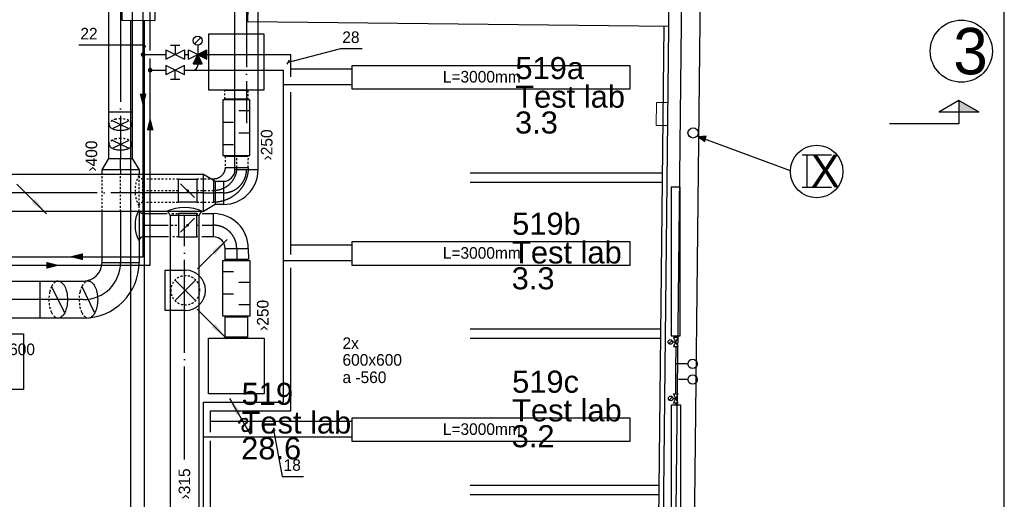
# Model space of a CAD drawing. Header units: millimetres. Extents: x 0 to 83248, y 0 to 52411.
# Tile 43 of 63: x 55750 to 66368, y 9858 to 15030. Entities that reach past the tile are written whole.
import ezdxf
from ezdxf.enums import TextEntityAlignment as Align

# ---------------------------------------------------------------- set-up
doc = ezdxf.new("R2010")
doc.units = ezdxf.units.MM
doc.header["$LTSCALE"] = 50
doc.header["$MEASUREMENT"] = 0
doc.header["$PDMODE"] = 1
for name, pattern in [('2V-CENT', [23, 20, -1.5, 0, -1.5]), ('V-GOMD', [0.8, 0.4, -0.4]), ('V-KU', [2, 1, 1]), ('V-V', [2, 1, 1])]:
    doc.linetypes.add(name, pattern=pattern)
doc.layers.get('0').update_dxf_attribs({"linetype": 'CONTINUOUS'})
for name, color, linetype in [('20605A200D001$0$832 Rominfo', 7, 'CONTINUOUS'), ('20605A200D001$0$A12-HEL1', 251, 'CONTINUOUS'), ('20605A200D001$0$A12-HEL3', 251, 'CONTINUOUS'), ('20605A200D001$0$A12-HEL4', 251, 'CONTINUOUS'), ('20605A200D001$0$A24-HEL1', 251, 'CONTINUOUS'), ('20605A200D001$0$A24-HEL2', 251, 'CONTINUOUS'), ('V060-', 3, 'CONTINUOUS'), ('V061-', 1, 'CONTINUOUS'), ('V070-', 3, 'CONTINUOUS'), ('V071-', 1, 'CONTINUOUS'), ('V090-', 2, 'CONTINUOUS'), ('V091', 1, 'CONTINUOUS'), ('V100-', 6, 'CONTINUOUS'), ('V110', 1, 'CONTINUOUS'), ('V110-', 6, 'CONTINUOUS'), ('V111', 3, 'CONTINUOUS'), ('V111-', 1, 'CONTINUOUS')]:
    doc.layers.add(name, color=color, linetype=linetype)
doc.styles.add('20605A200D001$0$Arial', font='arial.ttf', dxfattribs={"height": 238.125})
doc.styles.add('FISO', font='fiso')
doc.styles.add('ISO', font='ISO')
doc.styles.add('SIMPLEX', font='SIMPLEX')

# ---------------------------------------------------------------- blocks, each defined once
blk = doc.blocks.new('VUN')
at = {"color": 0}
blk.add_circle((0, 0), 0.5, dxfattribs=at)
blk = doc.blocks.new('V420', base_point=(455, 404.5))
blk.add_line((455, 404.5), (464, 404.5))
blk.add_solid([(455, 404.5), (459, 405), (459, 404)])
blk = doc.blocks.new('V421', base_point=(455.5, 404.5))
at = {"rotation": 180}
blk.add_blockref('V420', (464.5, 404.5), dxfattribs=at)
blk = doc.blocks.new('TLCG90', base_point=(0, 5))
at = {"color": 1, "linetype": 'V-GOMD'}
for p, q in [((-0.346, 5.346), (0.346, 4.654)), ((-0.346, 4.654), (0.346, 5.346))]:
    blk.add_line(p, q, dxfattribs=at)
blk = doc.blocks.new('CCDIMF_400X250X125', base_point=(3096, 30301))
at = {"color": 0, "linetype": 'ByBlock'}
blk.add_line((3033, 30301), (3158, 30301), dxfattribs=at)
blk = doc.blocks.new('KCDIMF_400X250X125', base_point=(3096, 30301))
at = {"color": 0, "linetype": 'ByBlock'}
for p, q in [((3033, 30101), (3033, 30501)), ((3033, 30501), (3158, 30426)), ((3158, 30426), (3158, 30176)), ((3158, 30176), (3033, 30101))]:
    blk.add_line(p, q, dxfattribs=at)
blk = doc.blocks.new('3CDIMF_400X250X125', base_point=(3096, 30301))
for p in [(3033, 30301), (3158, 30301)]:
    blk.add_point(p)
at = {"color": 0, "linetype": 'ByBlock'}
blk.add_blockref('KCDIMF_400X250X125', (3096, 30301), dxfattribs=at)
at = {"color": 1, "linetype": '2V-CENT'}
blk.add_blockref('CCDIMF_400X250X125', (3096, 30301), dxfattribs=at)
at = {"style": 'SIMPLEX', "flags": 3}
blk.add_attdef('0', (3096, 30301), '', height=1, dxfattribs=at)
blk = doc.blocks.new('CBOJ90_PB', base_point=(86107, 31352))
at = {"color": 0, "linetype": 'ByBlock'}
blk.add_arc((86106, 31353), 1, 270, 360, dxfattribs=at)
blk = doc.blocks.new('KBOJ90_PB', base_point=(86107, 31352))
at = {"color": 0, "linetype": 'ByBlock'}
for p, q in [((86106.5, 31353), (86107.5, 31353)), ((86106, 31352.5), (86106, 31351.5))]:
    blk.add_line(p, q, dxfattribs=at)
for radius in [1.5, 0.5]:
    blk.add_arc((86106, 31353), radius, 270, 360, dxfattribs=at)
blk = doc.blocks.new('3BOJ90_PB', base_point=(86107, 31352))
for p in [(86107, 31353), (86106, 31352)]:
    blk.add_point(p)
at = {"color": 1, "linetype": '2V-CENT'}
blk.add_blockref('CBOJ90_PB', (86107, 31352), dxfattribs=at)
at = {"color": 0, "linetype": 'ByBlock'}
blk.add_blockref('KBOJ90_PB', (86107, 31352), dxfattribs=at)
at = {"style": 'ISO', "flags": 3}
blk.add_attdef('0', (86107, 31352), '', height=1, dxfattribs=at)
blk = doc.blocks.new('TAK_P', base_point=(16247.5, 22586.5))
for p, q in [((16248, 22587), (16247, 22587)), ((16247, 22587), (16247, 22586)), ((16248, 22586), (16248, 22587)), ((16247, 22586), (16248, 22586))]:
    blk.add_line(p, q)
blk = doc.blocks.new('LD_P')
for p, q in [((-0.5, 0.5), (-0.5, -0.5)), ((0.5, 0.5), (-0.5, 0.5)), ((0.5, -0.5), (0.5, 0.5)), ((-0.5, -0.5), (0.5, -0.5))]:
    blk.add_line(p, q)
at = {"color": 1}
for p, q in [((-0.3, 0.5), (-0.3, 0.1)), ((0.1, 0.5), (0.1, 0.1)), ((-0.1, -0.5), (-0.1, -0.1)), ((0.3, -0.5), (0.3, -0.1))]:
    blk.add_line(p, q, dxfattribs=at)
blk = doc.blocks.new('C3A', base_point=(16246, 22590.5))
at = {"color": 0, "linetype": 'ByBlock'}
blk.add_line((16247, 22590.5), (16246, 22590.5), dxfattribs=at)
blk = doc.blocks.new('K3A', base_point=(16246, 22590.5))
at = {"color": 0, "linetype": 'ByBlock'}
for p, q in [((16246, 22591), (16247, 22591)), ((16247, 22591), (16247, 22590)), ((16247, 22590), (16246, 22590))]:
    blk.add_line(p, q, dxfattribs=at)
blk = doc.blocks.new('33A', base_point=(16246, 22590.5))
blk.add_point((16247, 22590.5))
at = {"color": 0, "linetype": 'ByBlock'}
blk.add_blockref('K3A', (16246, 22590.5), dxfattribs=at)
at = {"color": 1, "linetype": '2V-CENT'}
blk.add_blockref('C3A', (16246, 22590.5), dxfattribs=at)
at = {"style": 'SIMPLEX', "flags": 3}
blk.add_attdef('0', (16246, 22590.5), '', height=1, dxfattribs=at)
blk = doc.blocks.new('V422', base_point=(16230, 22585))
blk.add_blockref('V420', (16230, 22585))
at = {"style": 'SIMPLEX'}
blk.add_text('s', height=4, rotation=90, dxfattribs=at).set_placement((16238, 22585), align=Align.CENTER)
blk = doc.blocks.new('VF')
at = {"color": 0, "const_width": 0.5}
blk.add_lwpolyline([(-0.25, 0, 1), (0.25, 0, 1)], format="xyb", close=True, dxfattribs=at)
blk = doc.blocks.new('_SNITT2')
for p, q in [((-4.33, 2.5), (0, 5)), ((0, 5), (4.33, 2.5)), ((0, 5), (0, 0)), ((-4.33, 2.5), (4.33, 2.5)), ((0, 0), (15, 0))]:
    blk.add_line(p, q)
for points in [[(-4.33, 2.5), (0, 5), (-4.33, 2.5)], [(-4.33, 2.5), (0, 5), (0, 2.5)]]:
    blk.add_solid(points)
blk = doc.blocks.new('FLCG30', base_point=(8, 3))
at = {"color": 1, "linetype": 'V-GOMD'}
blk.add_line((7.833, 2.654), (8.167, 3.346), dxfattribs=at)
blk = doc.blocks.new('KSP_P', base_point=(16239.5, 22597.5))
at = {"color": 0, "linetype": 'ByBlock'}
for p, q in [((16240, 22598), (16239, 22598)), ((16239, 22598), (16239, 22597)), ((16240, 22597), (16240, 22598)), ((16239, 22597), (16240, 22597))]:
    blk.add_line(p, q, dxfattribs=at)
blk = doc.blocks.new('2SP_P', base_point=(16239.5, 22597.5))
for p in [(16239, 22597.5), (16240, 22597.5)]:
    blk.add_point(p)
at = {"color": 0, "linetype": 'ByBlock'}
blk.add_blockref('KSP_P', (16239.5, 22597.5), dxfattribs=at)
at = {"style": 'SIMPLEX', "flags": 3}
blk.add_attdef('0', (16239.5, 22597.5), '', height=1, dxfattribs=at)
blk = doc.blocks.new('SPJALL', base_point=(16229, 22594))
at = {"color": 1}
blk.add_line((16228.625, 22593.625), (16229.375, 22594.375), dxfattribs=at)
at = {"color": 1, "const_width": 0.075}
blk.add_lwpolyline([(16229, 22594.0375, -1), (16229, 22593.9625, -1), (16229, 22594.0375, -1)], format="xyb", dxfattribs=at)
blk = doc.blocks.new('TLCG30', base_point=(8, 5))
at = {"color": 1, "linetype": 'V-GOMD'}
for p, q in [((7.833, 5.346), (8.167, 4.654)), ((7.833, 4.654), (8.167, 5.346))]:
    blk.add_line(p, q, dxfattribs=at)
blk = doc.blocks.new('20605A200D001')
at = {"layer": '20605A200D001$0$A12-HEL1', "color": 7, "linetype": 'Continuous', "lineweight": 0}
for points in [[(78083, 11558), (78086, 11808)], [(78211, 11807), (78086, 11808)], [(78208, 11557), (78083, 11558)]]:
    blk.add_lwpolyline(points, dxfattribs=at)
at = {"layer": '20605A200D001$0$A12-HEL3', "color": 7}
blk.add_lwpolyline([(78129, 4264), (78242, 14628)], dxfattribs=at)
at = {"layer": '20605A200D001$0$A12-HEL4', "color": 7}
for points in [[(78263, 4128), (78378, 14628)], [(78461, 3928), (78578, 14628)]]:
    blk.add_lwpolyline(points, dxfattribs=at)
at = {"layer": '20605A200D001$0$A24-HEL1', "color": 7}
for points in [[(78079, 4314), (78170, 12630)], [(76079, 11048), (78153, 11048)], [(76079, 10948), (78152, 10948)], [(76079, 9365), (78135, 9365)], [(76079, 9265), (78133, 9265)], [(76079, 7681), (78116, 7681)], [(76079, 7581), (78115, 7581)]]:
    blk.add_lwpolyline(points, dxfattribs=at)
at = {"layer": '20605A200D001$0$A24-HEL2', "color": 7}
for points in [[(72321, 12839), (72320, 12694)], [(72678, 12835), (72676, 12690)], [(73678, 12824), (73676, 12679)], [(72320, 12694), (72676, 12690)], [(72419, 4264), (72419, 12693)], [(72564, 4264), (72564, 12692)], [(73676, 12679), (78220, 12630)]]:
    blk.add_lwpolyline(points, dxfattribs=at)
at = {"layer": '20605A200D001$0$832 Rominfo', "color": 7, "style": '20605A200D001$0$Arial'}
for s, p in [('519a', (76565, 12059)), ('Test lab', (76564, 11751)), ('3.3', (76561, 11472)), ('519b', (76530, 10380)), ('Test lab', (76529, 10071)), ('3.3', (76525, 9792)), ('519c', (76530, 8677)), ('519', (73613, 8546)), ('Test lab', (76529, 8368)), ('Test lab', (73612, 8237)), ('3.2', (76525, 8089)), ('28.6', (73608, 7958))]:
    blk.add_text(s, height=238.1, dxfattribs=at).set_placement(p)

msp = doc.modelspace()

# ---------------------------------------------------------------- linework, layer by layer
at = {"layer": 'V060-', "linetype": 'Continuous'}
for p, q in [((56712.71, 13534.48), (56712, 18593.05)), ((56962, 18593.05), (56962.71, 13534.48)), ((58071, 13413.02), (58071, 16977.38)), ((58321, 13413.02), (58321, 16977.38)), ((56637.71, 13363.02), (56637.71, 13409.98)), ((57037.71, 13409.98), (57037.71, 13363.02)), ((52819.05, 13363.02), (57733.96, 13363.02)), ((57858.96, 13288.02), (57946, 13288.02)), ((57733.96, 12963.02), (52819.05, 12963.02)), ((56637.71, 12412.15), (56637.71, 12963.02)), ((57037.71, 12963.02), (57037.71, 12412.15)), ((57946, 13038.02), (57858.96, 13038.02)), ((57078.38, 12938.91), (57341.31, 12938.91)), ((57370.87, 12919.61), (57370.87, 9017.67)), ((57685.87, 9017.67), (57685.87, 12919.61)), ((57719.33, 12938.91), (57839.91, 12938.91)), ((57356.05, 12688.91), (57078.38, 12688.91)), ((57839.91, 12688.91), (57715.12, 12688.91)), ((57965.75, 12444.76), (57964.91, 12563.91)), ((58214.91, 12563.91), (58215.75, 12444.76)), ((50322.4, 12212.15), (56437.71, 12212.15)), ((56437.71, 11812.15), (50322.4, 11812.15)), ((57960.84, 11824.76), (57960.84, 11606.37)), ((58210.84, 11606.37), (58210.84, 11824.76))]:
    msp.add_line(p, q, dxfattribs=at)
at = {"layer": 'V060-', "color": 1, "linetype": '2V-CENT'}
for p, q in [((56837, 18593.05), (56837.71, 13534.48)), ((58196, 15517.08), (58196, 13913.2)), ((56837.71, 13409.98), (56837.71, 13363.02)), ((57733.96, 13163.02), (52819.05, 13163.02)), ((57946, 13163.02), (57858.96, 13163.02)), ((56837.71, 12963.02), (56837.71, 12412.15)), ((57528.37, 10289.13), (57528.37, 12919.61)), ((57078.38, 12813.91), (57350.78, 12813.91)), ((57717.22, 12813.91), (57839.91, 12813.91)), ((58089.91, 12563.91), (58090.75, 12444.76)), ((56437.71, 12012.15), (50322.4, 12012.15))]:
    msp.add_line(p, q, dxfattribs=at)
at = {"layer": 'V060-', "color": 1, "linetype": 'V-GOMD'}
for p, q in [((57960.84, 14175.96), (57960.84, 14266.12)), ((58210.84, 14266.12), (58210.84, 14175.96)), ((57965.75, 13555.96), (57964.91, 13436.81)), ((58089.91, 13436.81), (58090.75, 13555.96)), ((58214.91, 13436.81), (58215.75, 13555.96)), ((56637.71, 12963.02), (56637.71, 13363.02)), ((56837.71, 12963.02), (56837.71, 13363.02)), ((57037.71, 12963.02), (57037.71, 13363.02)), ((57460.61, 13311.81), (57078.38, 13311.81)), ((57078.38, 13061.81), (57078.38, 13311.81)), ((57839.91, 13311.81), (57660.61, 13311.81)), ((57078.38, 13186.81), (57460.61, 13186.81)), ((57660.61, 13186.81), (57839.91, 13186.81)), ((57078.38, 13061.81), (57460.61, 13061.81)), ((57660.61, 13061.81), (57839.91, 13061.81)), ((57391.85, 12938.91), (57460.61, 12938.91)), ((57660.61, 12938.91), (57671.95, 12938.91)), ((57384.48, 12813.91), (57460.61, 12813.91)), ((57660.61, 12813.91), (57671.95, 12813.91)), ((57460.61, 12688.91), (57379.21, 12688.91)), ((57669.84, 12688.91), (57660.61, 12688.91))]:
    msp.add_line(p, q, dxfattribs=at)
at = {"layer": 'V060-'}
for p, q in [((56712.63, 14034.91), (56962.63, 14034.91)), ((57078.38, 12938.91), (57078.38, 12688.91)), ((57685.87, 12919.61), (57370.87, 12919.61))]:
    msp.add_line(p, q, dxfattribs=at)
at = {"layer": 'V060-', "linetype": 'ByBlock'}
for p, q in [((56637.71, 12412.15), (57037.71, 12412.15)), ((55968.4, 12212.15), (55968.4, 11812.15))]:
    msp.add_line(p, q, dxfattribs=at)
at = {"layer": 'V060-', "linetype": 'V-GOMD'}
for points in [[(56962.71, 13899.57, 0.17470452), (56955.07, 13920.74, 0.10420294), (56926.09, 13943.76, 0.0649481), (56888.26, 13956.89, 0.0510993), (56837.71, 13962.07, 0.0510993), (56787.15, 13956.89, 0.0649481), (56749.32, 13943.76, 0.10420294), (56718.68, 13919.43, 0.20244401), (56712.71, 13899.57, 0.17470452)], [(56962.71, 13687.56, 0.17470452), (56955.07, 13708.73, 0.10420294), (56926.09, 13731.76, 0.0649481), (56888.26, 13744.88, 0.0510993), (56837.71, 13750.06, 0.0510993), (56787.15, 13744.88, 0.0649481), (56749.32, 13731.76, 0.10420294), (56718.68, 13707.42, 0.20244401), (56712.71, 13687.56, 0.17470452)], [(56164.67, 11812.15, -0.17470452), (56130.79, 11824.35, -0.10420294), (56093.96, 11870.72, -0.0649481), (56072.95, 11931.26, -0.0510993), (56064.67, 12012.15, -0.0510993), (56072.95, 12093.03, -0.0649481), (56093.96, 12153.57, -0.10420294), (56132.89, 12202.58, -0.20244401), (56164.67, 12212.15, -0.17470452)], [(56490.94, 11812.15, -0.17470452), (56457.07, 11824.35, -0.10420294), (56420.23, 11870.72, -0.0649481), (56399.23, 11931.26, -0.0510993), (56390.94, 12012.15, -0.0510993), (56399.23, 12093.03, -0.0649481), (56420.23, 12153.57, -0.10420294), (56459.17, 12202.58, -0.20244401), (56490.94, 12212.15, -0.17470452)]]:
    msp.add_lwpolyline(points, format="xyb", dxfattribs=at)
at = {"layer": 'V060-', "linetype": 'ByBlock'}
for points in [[(56712.71, 13899.57, 0.17470452), (56720.34, 13878.4, 0.10420294), (56749.32, 13855.37, 0.0649481), (56787.15, 13842.25, 0.0510993), (56837.71, 13837.07, 0.0510993), (56888.26, 13842.25, 0.0649481), (56926.09, 13855.37, 0.10420294), (56955.07, 13878.4, 0.17470452), (56962.71, 13899.57, 0.17470452)], [(56712.71, 13687.56, 0.17470452), (56720.34, 13666.39, 0.10420294), (56749.32, 13643.37, 0.0649481), (56787.15, 13630.24, 0.0510993), (56837.71, 13625.06, 0.0510993), (56888.26, 13630.24, 0.0649481), (56926.09, 13643.37, 0.10420294), (56955.07, 13666.39, 0.17470452), (56962.71, 13687.56, 0.17470452)], [(56164.67, 12212.15, -0.17470452), (56198.54, 12199.94, -0.10420294), (56235.38, 12153.57, -0.0649481), (56256.38, 12093.03, -0.0510993), (56264.67, 12012.15, -0.0510993), (56256.38, 11931.26, -0.0649481), (56235.38, 11870.72, -0.10420294), (56198.54, 11824.35, -0.17470452), (56164.67, 11812.15, -0.17470452)], [(56490.94, 12212.15, -0.17470452), (56524.82, 12199.94, -0.10420294), (56561.65, 12153.57, -0.0649481), (56582.65, 12093.03, -0.0510993), (56590.94, 12012.15, -0.0510993), (56582.65, 11931.26, -0.0649481), (56561.65, 11870.72, -0.10420294), (56524.82, 11824.35, -0.17470452), (56490.94, 11812.15, -0.17470452)]]:
    msp.add_lwpolyline(points, format="xyb", dxfattribs=at)
at = {"layer": 'V060-', "color": 1, "linetype": 'V-GOMD'}
for centre, radius, start, end in [((57335.81, 13186.81), 342.2, 151.540791, 208.459209), ((57086.38, 13364.73), 53.53, 196.11008, 261.398322), ((57086.38, 13008.88), 53.53, 98.601678, 163.88992)]:
    msp.add_arc(centre, radius, start, end, dxfattribs=at)
at = {"layer": 'V060-'}
for centre, radius, start, end in [((57335.81, 12813.91), 342.2, 151.540791, 208.459209), ((57086.38, 12991.83), 53.53, 196.11008, 261.398322), ((57528.37, 12521.24), 483.14, 66.12163, 113.87837), ((57317.94, 12911.6), 53.53, 8.601678, 73.88992), ((57738.79, 12911.6), 53.53, 106.11008, 171.398322), ((57086.38, 12635.99), 53.53, 98.601678, 163.88992)]:
    msp.add_arc(centre, radius, start, end, dxfattribs=at)
at = {"layer": 'V060-', "linetype": 'ByBlock'}
for radius in [600, 200]:
    msp.add_arc((56437.71, 12412.15), radius, 270, 360, dxfattribs=at)
at = {"layer": 'V060-', "color": 1, "linetype": 'ByBlock'}
msp.add_arc((56437.71, 12412.15), 400, 270, 360, dxfattribs=at)
at = {"layer": 'V060-', "linetype": 'V-GOMD'}
for start, end in [(0.00007, 180.00007), (179.99993, 359.99993)]:
    msp.add_arc((57536.11, 12112.28), 157.5, start, end, dxfattribs=at)
at = {"layer": 'V070-'}
for p, q in [((57318.11, 12329.78), (57536.11, 12329.78)), ((57318.11, 11894.78), (57318.11, 12329.78)), ((57536.11, 11894.78), (57318.11, 11894.78))]:
    msp.add_line(p, q, dxfattribs=at)
msp.add_arc((57536.11, 12112.28), 217.5, 270, 450, dxfattribs=at)
at = {"layer": 'V091'}
for p, q in [((63153.96, 13775.71), (63069.11, 13765.93)), ((63069.11, 13765.93), (63137.64, 13717)), ((64060.92, 13399.76), (63069.11, 13765.93)), ((63137.64, 13717), (63153.96, 13775.71))]:
    msp.add_line(p, q, dxfattribs=at)
at = {"layer": 'V091', "color": 3}
for p, q in [((64186.8, 13573.6), (64505.46, 13573.6)), ((64238.52, 13573.6), (64238.52, 13223.15)), ((64186.8, 13223.15), (64505.46, 13223.15))]:
    msp.add_line(p, q, dxfattribs=at)
at = {"layer": 'V091'}
msp.add_circle((64344.85, 13393.24), 283.79, dxfattribs=at)
msp.add_solid([(63137.64, 13717), (63153.96, 13775.71), (63069.11, 13765.93)], dxfattribs=at)
at = {"layer": 'V100-'}
msp.add_line((66368.43, 4442.74), (66368.43, 51173.73), dxfattribs=at)
at = {"layer": 'V100-', "color": 1}
for p, q in [((62799.31, 11604.79), (62849.31, 11504.79)), ((62849.31, 11604.79), (62799.31, 11504.79)), ((62849.31, 11604.79), (62799.31, 11604.79)), ((62785.12, 11572.47), (62749.77, 11537.11)), ((62792.45, 11554.79), (62824.31, 11554.79)), ((62799.31, 11504.79), (62849.31, 11504.79)), ((62788.24, 10963.96), (62752.89, 10928.6)), ((62795.57, 10946.28), (62827.43, 10946.28)), ((62802.43, 10996.28), (62852.43, 10996.28)), ((62802.43, 10896.28), (62852.43, 10996.28)), ((62852.43, 10896.28), (62802.43, 10996.28)), ((62852.43, 10896.28), (62802.43, 10896.28))]:
    msp.add_line(p, q, dxfattribs=at)
at = {"layer": 'V100-', "linetype": 'V-V'}
for p, q in [((62824.31, 11604.79), (62824.31, 11622.56)), ((62824.31, 11504.79), (62824.31, 11383.9)), ((62827.43, 10996.28), (62824.31, 11383.9)), ((62957.62, 11318.65), (62824.83, 11318.65)), ((62957.62, 11149.35), (62854.79, 11149.35)), ((62827.43, 10896.28), (62827.43, 10878.52))]:
    msp.add_line(p, q, dxfattribs=at)
at = {"layer": 'V100-', "color": 1}
for points in [[(62774.31, 11622.56), (62874.31, 11622.56), (62874.31, 13222.56), (62774.31, 13222.56)], [(62777.43, 10878.52), (62877.43, 10878.52), (62877.43, 9278.52), (62777.43, 9278.52)]]:
    msp.add_lwpolyline(points, close=True, dxfattribs=at)
at = {"layer": 'V100-', "color": 3}
msp.add_circle((65904.61, 14690.69), 334.87, dxfattribs=at)
at = {"layer": 'V100-', "color": 1}
for centre in [(62767.45, 11554.79), (62770.57, 10946.28)]:
    msp.add_circle(centre, 25, dxfattribs=at)
at = {"layer": 'V110'}
for points in [[(59333.32, 14283.77), (62333.32, 14283.77), (62333.32, 14533.77), (59333.32, 14533.77)], [(59333.32, 12383.77), (62333.32, 12383.77), (62333.32, 12633.77), (59333.32, 12633.77)], [(59333.32, 10483.77), (62333.32, 10483.77), (62333.32, 10733.77), (59333.32, 10733.77)]]:
    msp.add_lwpolyline(points, close=True, dxfattribs=at)
at = {"layer": 'V110-', "linetype": 'V-KU'}
for p, q in [((57080.31, 14679.39), (57080.31, 17306.07)), ((57156.79, 14698.14), (57156.79, 17136.75)), ((57080.31, 14654.39), (57326.26, 14654.39)), ((57526.26, 14654.39), (57569.3, 14654.39)), ((57769.3, 14654.39), (58672.25, 14654.39)), ((58672.25, 14413.08), (58672.25, 14654.39)), ((57080.31, 12474.03), (57080.31, 14629.39)), ((57156.79, 14510.09), (57156.79, 14610.64)), ((57156.79, 14485.09), (57326.26, 14485.09)), ((57156.79, 12381.51), (57156.79, 14460.09)), ((57526.26, 14485.09), (58595.76, 14485.09)), ((58595.76, 10906.4), (58595.76, 14485.09)), ((58672.25, 14501.84), (59333.32, 14501.84)), ((58600.9, 14332.54), (59333.32, 14332.54)), ((58672.25, 12498.65), (58672.25, 14248.76)), ((58672.25, 12601.84), (59333.32, 12601.84)), ((50382.5, 12474.03), (57080.31, 12474.03)), ((58600.9, 12432.54), (59333.32, 12432.54)), ((50552.54, 12381.51), (57156.79, 12381.51)), ((58672.25, 10813.87), (58672.25, 12355.56)), ((57731.93, 8632.54), (57731.93, 10906.4)), ((57731.93, 10906.4), (58595.76, 10906.4)), ((57808.42, 10813.87), (58672.25, 10813.87)), ((57808.42, 10582.71), (57808.42, 10813.87)), ((57808.42, 10701.84), (59333.32, 10701.84)), ((57731.93, 10532.54), (59333.32, 10532.54)), ((57808.42, 8801.84), (57808.42, 10488.77))]:
    msp.add_line(p, q, dxfattribs=at)
at = {"layer": 'V110-', "color": 1}
for p, q in [((57633.95, 14769.03), (57704.66, 14839.74)), ((57326.26, 14704.39), (57526.26, 14604.39)), ((57326.26, 14604.39), (57526.26, 14704.39)), ((57326.26, 14704.39), (57326.26, 14604.39)), ((57376.26, 14754.39), (57476.26, 14754.39)), ((57426.26, 14754.39), (57426.26, 14654.39)), ((57526.26, 14704.39), (57526.26, 14604.39)), ((57569.3, 14704.39), (57769.3, 14604.39)), ((57569.3, 14604.39), (57769.3, 14704.39)), ((57569.3, 14604.39), (57569.3, 14704.39)), ((57619.3, 14554.39), (57669.3, 14654.39)), ((57669.3, 14754.39), (57669.3, 14654.39)), ((57719.3, 14554.39), (57669.3, 14654.39)), ((57769.3, 14604.39), (57769.3, 14704.39)), ((57619.3, 14554.39), (57719.3, 14554.39)), ((57526.26, 14435.09), (57326.26, 14535.09)), ((57526.26, 14535.09), (57326.26, 14435.09)), ((57326.26, 14535.09), (57326.26, 14435.09)), ((57426.26, 14385.09), (57426.26, 14485.09)), ((57526.26, 14435.09), (57526.26, 14535.09)), ((57476.26, 14385.09), (57376.26, 14385.09))]:
    msp.add_line(p, q, dxfattribs=at)
at = {"layer": 'V110-', "linetype": 'V-V'}
msp.add_line((57669.3, 14554.39), (57669.3, 14535.09), dxfattribs=at)
at = {"layer": 'V110-'}
for points in [[(57080.31, 14084.23, 0, 75, 0), (57080.31, 14234.23, 75, 75, 0)], [(57156.79, 13986.23, 0, 75, 0), (57156.79, 13836.23, 75, 75, 0)], [(56283.35, 12474.03, 0, 75, 0), (56433.35, 12474.03, 75, 75, 0)], [(56185.35, 12381.51, 0, 75, 0), (56035.35, 12381.51, 75, 75, 0)]]:
    msp.add_lwpolyline(points, format="xyseb", dxfattribs=at)
at = {"layer": 'V110-', "color": 1}
msp.add_circle((57669.3, 14804.39), 50, dxfattribs=at)
at = {"layer": 'V110-', "linetype": 'V-V'}
msp.add_arc((57619.3, 14535.09), 50, 270, 360, dxfattribs=at)
at = {"layer": 'V110-'}
for points in [[(57619.3, 14554.39), (57719.3, 14554.39), (57669.3, 14654.39)], [(57769.3, 14604.39), (57769.3, 14704.39), (57669.3, 14654.39)]]:
    msp.add_solid(points, dxfattribs=at)
at = {"layer": 'V111-'}
for p, q in [((57110.67, 14735.6), (57085.67, 14778.91)), ((56614.77, 14757.26), (56386.28, 14757.26)), ((57098.17, 14757.26), (56614.77, 14757.26)), ((58648.19, 14573.76), (59214.3, 14718.9)), ((59214.3, 14718.9), (59442.8, 14718.9)), ((58635.69, 14552.11), (58660.69, 14595.41)), ((58473.82, 10584.34), (58498.82, 10627.64)), ((58486.32, 10605.99), (58581.65, 10105.08)), ((58581.65, 10105.08), (58810.14, 10105.08))]:
    msp.add_line(p, q, dxfattribs=at)

# ---------------------------------------------------------------- block references
at = {"layer": 'V060-'}
msp.add_blockref('20605A200D001', (-15469.5, 2330.58), dxfattribs=at)
at = {"layer": 'V060-', "color": 1, "linetype": 'V-GOMD'}
for name, p, xscale, yscale, zscale, rotation in [('TAK_P', (58086.77, 14575.42), 600, 600, 600, 270), ('33A', (58086.77, 14275.42), 10, 250, 10, 270), ('LD_P', (58085.84, 13865.96), 600, 290, 600, 90), ('33A', (58085.84, 14165.96), 10, 250.0000000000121, 10, 90), ('33A', (58085.84, 13565.96), 10, 250.0000000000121, 10, 270), ('3BOJ90_PB', (58089.91, 13186.81), -250, 250, 250, 90), ('2SP_P', (57560.61, 13186.81), -200, 250.0000000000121, 200, 180), ('SPJALL', (57560.61, 13186.81), -200, 200, 200, 180)]:
    msp.add_blockref(name, p, dxfattribs=dict(at, xscale=xscale, yscale=yscale, zscale=zscale, rotation=rotation))
at = {"layer": 'V060-', "rotation": 90}
for name, p, xscale, yscale, zscale in [('TLCG30', (56837.71, 13899.57), 250, 250, 250), ('TLCG30', (56837.71, 13687.56), 250, 250, 250), ('LD_P', (58085.84, 12134.76), -600, 290, 600), ('TLCG90', (57536.11, 12112.28), 315, 315, 315)]:
    msp.add_blockref(name, p, dxfattribs=dict(at, xscale=xscale, yscale=yscale, zscale=zscale))
at = {"layer": 'V060-', "linetype": 'Continuous', "rotation": 90}
msp.add_blockref('3CDIMF_400X250X125', (56837.71, 13472.48), dxfattribs=at)
at = {"layer": 'V060-', "linetype": 'Continuous', "xscale": 250, "yscale": 250, "zscale": 250}
msp.add_blockref('3BOJ90_PB', (58196, 13163.02), dxfattribs=at)
at = {"layer": 'V060-', "linetype": 'Continuous'}
msp.add_blockref('3CDIMF_400X250X125', (57796.46, 13163.02), dxfattribs=at)
at = {"layer": 'V060-', "color": 1, "linetype": 'V-GOMD', "xscale": 200, "zscale": 200}
for name, yscale in [('2SP_P', 250.0000000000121), ('SPJALL', 200)]:
    msp.add_blockref(name, (57560.61, 12813.91), dxfattribs=dict(at, yscale=yscale))
at = {"layer": 'V060-', "linetype": 'Continuous'}
for name, p, xscale, yscale, zscale, rotation in [('3BOJ90_PB', (58089.91, 12813.91), 250, 250, 250, 90), ('33A', (58085.84, 12434.76), -10, 250.0000000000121, 10, 270), ('33A', (58085.84, 11834.76), -10, 250.0000000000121, 10, 90)]:
    msp.add_blockref(name, p, dxfattribs=dict(at, xscale=xscale, yscale=yscale, zscale=zscale, rotation=rotation))
at = {"layer": 'V060-', "xscale": -400, "yscale": 400, "zscale": 400}
for p in [(56164.67, 12012.15), (56490.94, 12012.15)]:
    msp.add_blockref('FLCG30', p, dxfattribs=at)
at = {"layer": 'V070-'}
for name, p, xscale, yscale, zscale, rotation in [('V421', (55720.65, 13256.06), 50, 50, 50, 315), ('V421', (57667.54, 12342), 50, 50, 50, 45), ('V421', (57664.86, 11908.13), 50, 50, 50, 315), ('TAK_P', (58086.77, 11297.07), -600, 600, 600, 270), ('V422', (58011.66, 10949.79), -50, 50, 50, 120)]:
    msp.add_blockref(name, p, dxfattribs=dict(at, xscale=xscale, yscale=yscale, zscale=zscale, rotation=rotation))
at = {"layer": 'V070-', "xscale": -600, "yscale": 600, "zscale": 600}
msp.add_blockref('TAK_P', (55490.93, 11343.98), dxfattribs=at)
at = {"layer": 'V070-', "linetype": 'Continuous', "xscale": -10, "yscale": 250, "zscale": 10, "rotation": 270}
msp.add_blockref('33A', (58086.77, 11597.07), dxfattribs=at)
at = {"layer": 'V090-', "color": 1, "xscale": 110, "yscale": 110, "zscale": 110}
msp.add_blockref('VUN', (63011.89, 13808.92), dxfattribs=at)
at = {"layer": 'V100-', "xscale": -50, "yscale": 50, "zscale": 50}
msp.add_blockref('_SNITT2', (65879.08, 13908.4), dxfattribs=at)
at = {"layer": 'V100-', "color": 1, "xscale": 100, "yscale": 100, "zscale": 100}
for p in [(63006.89, 11318.58), (63006.89, 11149.28)]:
    msp.add_blockref('VUN', p, dxfattribs=at)
at = {"layer": 'V110-', "xscale": 50, "yscale": 50, "zscale": 50}
for p in [(57080.31, 14654.39), (57156.79, 14485.09)]:
    msp.add_blockref('VF', p, dxfattribs=at)

# ---------------------------------------------------------------- texts
at = {"layer": 'V061-', "color": 1, "style": 'FISO'}
for s, p in [('›250', (58475.99, 13512.81)), ('›400', (56585.06, 13392.34)), ('›250', (58433.47, 11674.5)), ('›315', (57588.14, 9856.69))]:
    msp.add_text(s, height=125, rotation=90, dxfattribs=at).set_placement(p)
at = {"layer": 'V071-', "color": 1, "style": 'FISO'}
for s, p in [('2x', (59230.89, 11479.26)), ('600x600', (55273.16, 11413.2)), ('600x600', (59230.89, 11299.15)), ('a -560', (59230.89, 11111.65))]:
    msp.add_text(s, height=125, dxfattribs=at).set_placement(p)
at = {"layer": 'V091', "color": 3, "style": 'FISO'}
msp.add_text('X', height=350, dxfattribs=at).set_placement((64280.31, 13223.61))
at = {"layer": 'V100-', "style": 'FISO'}
msp.add_text('3', height=500, dxfattribs=at).set_placement((65817.98, 14441.31))
at = {"layer": 'V111', "color": 1, "style": 'FISO'}
for p in [(60312.75, 14352.64), (60312.75, 12452.64), (60312.75, 10552.64)]:
    msp.add_text('L=3000mm', height=125, dxfattribs=at).set_placement(p)
at = {"layer": 'V111-', "color": 1, "style": 'FISO'}
for s, p in [('22', (56589.77, 14817.26)), ('28', (59414.63, 14778.9)), ('18', (58781.98, 10165.08))]:
    msp.add_text(s, height=125, dxfattribs=at).set_placement(p, align=Align.RIGHT)

doc.saveas('drawing.dxf')
